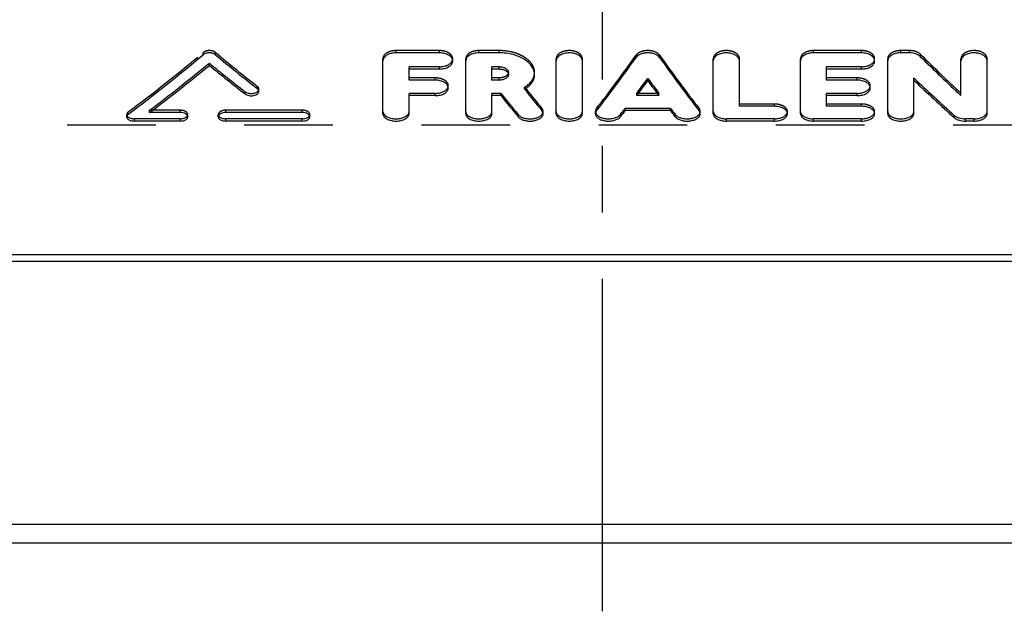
# Model space of a CAD drawing. Header units: millimetres. Extents: x 397 to 603, y 378 to 622.
# Tile 2 of 9: x 457 to 530, y 378 to 421. Entities that reach past the tile are written whole.
import ezdxf

# ---------------------------------------------------------------- set-up
doc = ezdxf.new("R2010")
doc.units = ezdxf.units.MM
doc.header["$LTSCALE"] = 65.185185
doc.linetypes.add('CENTER', pattern=[0.6, 0.375, -0.075, 0.075, -0.075])
doc.linetypes.add('HIDDEN', pattern=[0.2, 0.1, -0.1])
for name, color, linetype in [('ACHSEN_S', 7, 'CONTINUOUS'), ('FLAECHEN', 7, 'CONTINUOUS'), ('KONST.EL_MIT_GEO', 7, 'CONTINUOUS')]:
    doc.layers.add(name, color=color, linetype=linetype)

msp = doc.modelspace()

# ---------------------------------------------------------------- linework, layer by layer
at = {"layer": 'ACHSEN_S', "color": 2, "linetype": 'CENTER'}
msp.add_line((500, 377.5), (500, 622.5), dxfattribs=at)
at = {"layer": 'FLAECHEN', "color": 8, "linetype": 'HIDDEN'}
msp.add_line((597.5, 413.259), (402.5, 413.259), dxfattribs=at)
at = {"layer": 'FLAECHEN', "color": 7, "linetype": 'Continuous'}
msp.add_line((597.5, 382.5), (402.5, 382.5), dxfattribs=at)
at = {"layer": 'KONST.EL_MIT_GEO', "color": 8, "linetype": 'HIDDEN'}
for p, q in [((488.018, 418.736), (484.811, 418.736)), ((484.811, 418.569), (484.811, 418.736)), ((488.018, 418.569), (488.018, 418.736)), ((492.4, 418.736), (490.905, 418.736)), ((490.905, 418.569), (490.905, 418.736)), ((492.4, 418.569), (492.4, 418.736)), ((519.061, 418.736), (515.533, 418.736)), ((515.533, 418.569), (515.533, 418.736)), ((519.061, 418.569), (519.061, 418.736)), ((522.59, 418.736), (521.948, 418.736)), ((521.948, 418.569), (521.948, 418.736)), ((522.59, 418.569), (522.59, 418.736)), ((470.629, 418.428), (470.629, 418.596)), ((471.527, 418.429), (471.527, 418.596)), ((483.848, 417.972), (483.848, 418.139)), ((488.981, 417.972), (488.981, 418.139)), ((489.943, 417.972), (489.943, 418.139)), ((496.596, 417.972), (496.596, 418.139)), ((498.52, 417.972), (498.52, 418.139)), ((502.457, 418.211), (502.457, 418.378)), ((504.219, 418.211), (504.219, 418.378)), ((508.156, 417.972), (508.156, 418.139)), ((510.08, 417.972), (510.08, 418.139)), ((514.571, 417.972), (514.571, 418.139)), ((520.024, 417.972), (520.024, 418.139)), ((520.986, 417.972), (520.986, 418.139)), ((523.406, 418.287), (523.406, 418.454)), ((526.378, 417.972), (526.378, 418.139)), ((528.302, 417.972), (528.302, 418.139)), ((487.697, 416.727), (485.773, 416.727)), ((487.697, 416.56), (487.697, 416.727)), ((492.4, 416.727), (491.867, 416.727)), ((492.4, 416.56), (492.4, 416.727)), ((495.006, 416.969), (495.006, 417.136)), ((518.741, 416.727), (516.495, 416.727)), ((518.741, 416.56), (518.741, 416.727)), ((474.607, 415.941), (474.607, 416.108)), ((474.719, 415.743), (474.719, 415.91)), ((488.66, 415.988), (488.66, 416.155)), ((519.703, 415.988), (519.703, 416.155)), ((504.157, 415.591), (502.519, 415.591)), ((495.543, 414.321), (495.543, 414.488)), ((499.564, 414.311), (499.564, 414.477)), ((507.112, 414.311), (507.112, 414.477)), ((512.646, 414.804), (510.08, 414.804)), ((512.646, 414.638), (512.646, 414.804)), ((519.061, 414.804), (516.495, 414.804)), ((519.061, 414.638), (519.061, 414.804)), ((465, 413.866), (465, 414.033)), ((465.112, 414.055), (465.112, 414.222)), ((468.929, 414.349), (466.682, 414.349)), ((468.929, 414.182), (468.929, 414.349)), ((469.491, 413.866), (469.491, 414.033)), ((471.736, 413.866), (471.736, 414.033)), ((477.91, 414.349), (472.297, 414.349)), ((472.297, 414.182), (472.297, 414.349)), ((477.91, 414.182), (477.91, 414.349)), ((478.472, 413.866), (478.472, 414.033)), ((495.633, 414.092), (495.633, 414.258)), ((499.482, 414.092), (499.482, 414.258)), ((507.193, 414.092), (507.193, 414.258)), ((513.608, 414.092), (513.608, 414.258)), ((520.024, 414.092), (520.024, 414.258))]:
    msp.add_line(p, q, dxfattribs=at)
at = {"layer": 'KONST.EL_MIT_GEO', "color": 7, "linetype": 'Continuous'}
for p, q in [((488.018, 418.569), (484.811, 418.569)), ((492.4, 418.569), (490.905, 418.569)), ((519.061, 418.569), (515.533, 418.569)), ((522.59, 418.569), (521.948, 418.569)), ((471.079, 417.643), (471.079, 417.81)), ((483.848, 414.092), (483.848, 417.972)), ((488.018, 417.549), (485.773, 417.549)), ((485.773, 416.56), (485.773, 417.549)), ((488.018, 417.382), (485.773, 417.382)), ((488.018, 417.382), (488.018, 417.549)), ((489.943, 414.092), (489.943, 417.972)), ((492.4, 417.549), (491.867, 417.549)), ((491.867, 416.56), (491.867, 417.549)), ((492.4, 417.382), (491.867, 417.382)), ((492.4, 417.382), (492.4, 417.549)), ((496.596, 414.092), (496.596, 417.972)), ((498.52, 414.092), (498.52, 417.972)), ((508.156, 414.092), (508.156, 417.972)), ((510.08, 414.638), (510.08, 417.972)), ((514.571, 414.092), (514.571, 417.972)), ((519.061, 417.549), (516.495, 417.549)), ((516.495, 416.56), (516.495, 417.549)), ((519.061, 417.382), (516.495, 417.382)), ((519.061, 417.382), (519.061, 417.549)), ((520.986, 414.092), (520.986, 417.972)), ((526.378, 415.426), (526.378, 417.972)), ((528.302, 414.092), (528.302, 417.972)), ((487.697, 416.56), (485.773, 416.56)), ((492.4, 416.56), (491.867, 416.56)), ((493.081, 416.969), (493.081, 417.136)), ((503.338, 416.521), (503.338, 416.689)), ((518.741, 416.56), (516.495, 416.56)), ((522.91, 414.092), (522.91, 416.724)), ((494.276, 415.891), (494.276, 416.058)), ((473.708, 415.546), (473.708, 415.712)), ((487.697, 415.591), (485.773, 415.591)), ((485.773, 414.092), (485.773, 415.591)), ((487.697, 415.424), (485.773, 415.424)), ((487.697, 415.424), (487.697, 415.591)), ((492.525, 415.591), (491.867, 415.591)), ((491.867, 414.092), (491.867, 415.591)), ((492.525, 415.424), (491.867, 415.424)), ((492.525, 415.424), (492.525, 415.591)), ((502.519, 415.424), (502.519, 415.591)), ((504.157, 415.424), (502.519, 415.424)), ((504.157, 415.424), (504.157, 415.591)), ((518.741, 415.591), (516.495, 415.591)), ((516.495, 414.638), (516.495, 415.591)), ((518.741, 415.424), (516.495, 415.424)), ((518.741, 415.424), (518.741, 415.591)), ((505.003, 414.485), (501.672, 414.485)), ((501.672, 414.318), (501.672, 414.485)), ((505.003, 414.318), (505.003, 414.485)), ((512.646, 414.638), (510.08, 414.638)), ((519.061, 414.638), (516.495, 414.638)), ((468.929, 413.72), (465.561, 413.72)), ((465.561, 413.553), (465.561, 413.72)), ((466.682, 414.182), (466.682, 414.349)), ((468.929, 414.182), (466.682, 414.182)), ((468.929, 413.553), (468.929, 413.72)), ((477.91, 414.182), (472.297, 414.182)), ((477.91, 413.72), (472.297, 413.72)), ((472.297, 413.553), (472.297, 413.72)), ((477.91, 413.553), (477.91, 413.72)), ((493.799, 413.863), (493.799, 414.03)), ((501.325, 413.874), (501.325, 414.04)), ((505.003, 414.318), (501.672, 414.318)), ((505.35, 413.874), (505.35, 414.04)), ((512.646, 413.72), (509.118, 413.72)), ((509.118, 413.553), (509.118, 413.72)), ((512.646, 413.553), (512.646, 413.72)), ((519.061, 413.72), (515.533, 413.72)), ((515.533, 413.553), (515.533, 413.72)), ((519.061, 413.553), (519.061, 413.72)), ((525.882, 413.805), (525.882, 413.972)), ((527.34, 413.72), (526.698, 413.72)), ((526.698, 413.553), (526.698, 413.72)), ((527.34, 413.553), (527.34, 413.72)), ((468.929, 413.553), (465.561, 413.553)), ((477.91, 413.553), (472.297, 413.553)), ((512.646, 413.553), (509.118, 413.553)), ((519.061, 413.553), (515.533, 413.553)), ((527.34, 413.553), (526.698, 413.553)), ((449.873, 403.751), (550.127, 403.751)), ((450.386, 403.238), (549.614, 403.238)), ((403, 383.915), (597, 383.915))]:
    msp.add_line(p, q, dxfattribs=at)
for centre, radius, start, end in [((488.595, 418.142), 0.386, 343.98606, 346.96842), ((519.638, 418.142), 0.386, 343.98606, 346.96842), ((494.039, 417.138), 0.967, 348.36501, 351.54261), ((494.051, 417.137), 0.955, 351.54428, 354.89517), ((474.485, 415.923), 0.236, 331.76046, 335.84456), ((488.303, 416.159), 0.358, 343.31984, 345.82861), ((519.346, 416.159), 0.358, 343.31984, 345.82861), ((465.226, 414.051), 0.23, 206.2474, 212.49962), ((495.296, 414.265), 0.338, 338.43927, 344.49932), ((499.816, 414.264), 0.334, 195.47842, 199.50195), ((506.86, 414.264), 0.334, 340.49805, 344.52158), ((513.271, 414.265), 0.339, 338.43929, 344.4948), ((519.686, 414.265), 0.339, 338.43929, 344.4948)]:
    msp.add_arc(centre, radius, start, end, dxfattribs=at)
at = {"layer": 'KONST.EL_MIT_GEO', "color": 8, "linetype": 'HIDDEN'}
for centre, radius, start, end in [((488.608, 418.139), 0.372, 346.94964, 359.93292), ((519.651, 418.139), 0.372, 346.94964, 359.93292), ((494.057, 417.136), 0.949, 354.89948, 359.99857), ((469.267, 414.05), 0.227, 328.96324, 333.78227), ((471.959, 414.05), 0.227, 206.21778, 211.03614), ((478.248, 414.05), 0.227, 328.96324, 333.78227)]:
    msp.add_arc(centre, radius, start, end, dxfattribs=at)
for centre, major_axis, ratio, start_param, end_param in [((464.067, 500), (59.626, 99.429), 0.499872, -2.2522, -2.181027), ((478.109, 500), (-59.885, 99.378), 0.500553, -4.103875, -4.064235), ((498.75, 500), (28.716, 103.33), 0.34372, -2.443852, -2.380416), ((507.926, 500), (-28.716, 103.33), 0.34372, -3.902769, -3.839333), ((528.747, 500), (-45.857, 101.719), 0.450954, -4.009285, -3.963379), ((496.415, 500), (-30.898, 103.199), 0.361027, -3.878143, -3.851959)]:
    msp.add_ellipse(centre, major_axis=major_axis, ratio=ratio, start_param=start_param, end_param=end_param, dxfattribs=at)
at = {"layer": 'KONST.EL_MIT_GEO', "color": 7, "linetype": 'Continuous'}
for centre, major_axis, ratio, start_param, end_param in [((464.067, 500), (59.741, 99.62), 0.499872, -2.252226, -2.18119), ((478.109, 500), (-60, 99.569), 0.500553, -4.103711, -4.064149), ((498.75, 500), (28.771, 103.529), 0.34372, -2.443886, -2.380573), ((507.926, 500), (-28.771, 103.529), 0.34372, -3.902612, -3.839299), ((528.747, 500), (-45.946, 101.915), 0.450954, -4.009126, -3.963309), ((465.469, 500), (59.626, 99.429), 0.499872, -2.250031, -2.193325), ((465.469, 500), (59.741, 99.62), 0.499872, -2.250061, -2.193464), ((476.706, 500), (-59.885, 99.378), 0.500553, -4.091571, -4.05774), ((476.706, 500), (-60, 99.569), 0.500553, -4.091431, -4.057666), ((500.852, 500), (28.716, 103.33), 0.34372, -2.425175, -2.40723), ((505.823, 500), (-28.716, 103.33), 0.34372, -3.875955, -3.85801), ((526.477, 500), (-45.857, 101.719), 0.450954, -3.981868, -3.936019), ((526.477, 500), (-45.946, 101.915), 0.450954, -3.981762, -3.936002), ((496.415, 500), (-30.958, 103.398), 0.361027, -3.878058, -3.851924), ((500.852, 500), (28.771, 103.529), 0.34372, -2.425245, -2.407335), ((505.823, 500), (-28.771, 103.529), 0.34372, -3.87585, -3.85794), ((494.291, 500), (-30.898, 103.199), 0.361027, -3.870452, -3.844123), ((494.291, 500), (-30.958, 103.398), 0.361027, -3.870382, -3.844103), ((500.852, 500), (28.716, 103.33), 0.34372, -2.45132, -2.443723), ((505.823, 500), (-28.716, 103.33), 0.34372, -3.839462, -3.831865), ((500.852, 500), (28.771, 103.529), 0.34372, -2.45134, -2.443758), ((505.823, 500), (-28.771, 103.529), 0.34372, -3.839428, -3.831845)]:
    msp.add_ellipse(centre, major_axis=major_axis, ratio=ratio, start_param=start_param, end_param=end_param, dxfattribs=at)
at = {"layer": 'KONST.EL_MIT_GEO', "color": 8, "linetype": 'HIDDEN'}
for points, knots in [([(471.527, 418.596), (471.47, 418.644), (471.322, 418.714), (471.078, 418.748), (470.834, 418.714), (470.686, 418.643), (470.629, 418.596)], [0, 0, 0, 0, 0.233888, 0.500093, 0.766245, 1, 1, 1, 1]), ([(484.811, 418.736), (484.687, 418.736), (484.449, 418.708), (484.178, 418.601), (484.01, 418.476), (483.919, 418.373), (483.862, 418.259), (483.848, 418.178), (483.848, 418.139)], [0, 0, 0, 0, 0.30031, 0.573669, 0.694899, 0.804857, 0.905268, 1, 1, 1, 1]), ([(488.981, 418.139), (488.981, 418.178), (488.967, 418.259), (488.91, 418.373), (488.819, 418.476), (488.651, 418.601), (488.38, 418.708), (488.142, 418.736), (488.018, 418.736)], [0, 0, 0, 0, 0.09473, 0.195143, 0.305101, 0.426331, 0.69969, 1, 1, 1, 1]), ([(490.905, 418.736), (490.781, 418.736), (490.544, 418.708), (490.273, 418.601), (490.105, 418.476), (490.013, 418.373), (489.956, 418.259), (489.943, 418.178), (489.943, 418.139)], [0, 0, 0, 0, 0.30031, 0.573669, 0.694899, 0.804857, 0.905268, 1, 1, 1, 1]), ([(495.006, 417.136), (495.006, 417.24), (494.969, 417.456), (494.814, 417.759), (494.567, 418.036), (494.239, 418.278), (493.843, 418.477), (493.232, 418.677), (492.735, 418.736), (492.4, 418.736)], [0, 0, 0, 0, 0.093323, 0.192897, 0.302551, 0.423864, 0.556503, 0.698737, 1, 1, 1, 1]), ([(498.52, 418.139), (498.52, 418.178), (498.507, 418.259), (498.449, 418.373), (498.358, 418.476), (498.19, 418.601), (497.919, 418.708), (497.558, 418.751), (497.197, 418.708), (496.925, 418.601), (496.757, 418.476), (496.666, 418.373), (496.609, 418.259), (496.596, 418.178), (496.596, 418.139)], [0, 0, 0, 0, 0.047366, 0.097571, 0.152551, 0.213166, 0.349845, 0.5, 0.650155, 0.786834, 0.847449, 0.902429, 0.952634, 1, 1, 1, 1]), ([(504.219, 418.378), (504.134, 418.498), (503.923, 418.632), (503.61, 418.72), (503.338, 418.744), (503.066, 418.72), (502.753, 418.632), (502.542, 418.498), (502.457, 418.378)], [0, 0, 0, 0, 0.224909, 0.358924, 0.5, 0.641076, 0.775091, 1, 1, 1, 1]), ([(510.08, 418.139), (510.08, 418.178), (510.067, 418.259), (510.01, 418.373), (509.918, 418.476), (509.75, 418.601), (509.479, 418.708), (509.118, 418.751), (508.757, 418.708), (508.485, 418.601), (508.318, 418.476), (508.226, 418.373), (508.169, 418.259), (508.156, 418.178), (508.156, 418.139)], [0, 0, 0, 0, 0.047366, 0.097571, 0.152551, 0.213166, 0.349845, 0.5, 0.650155, 0.786834, 0.847449, 0.902429, 0.952634, 1, 1, 1, 1]), ([(515.533, 418.736), (515.409, 418.736), (515.172, 418.708), (514.901, 418.601), (514.733, 418.476), (514.641, 418.373), (514.584, 418.259), (514.571, 418.178), (514.571, 418.139)], [0, 0, 0, 0, 0.30031, 0.573669, 0.694899, 0.804857, 0.905268, 1, 1, 1, 1]), ([(520.024, 418.139), (520.024, 418.178), (520.01, 418.259), (519.953, 418.373), (519.862, 418.476), (519.694, 418.601), (519.423, 418.708), (519.185, 418.736), (519.061, 418.736)], [0, 0, 0, 0, 0.09473, 0.195143, 0.305101, 0.426331, 0.69969, 1, 1, 1, 1]), ([(521.948, 418.736), (521.824, 418.736), (521.587, 418.708), (521.316, 418.601), (521.148, 418.476), (521.057, 418.373), (520.999, 418.259), (520.986, 418.178), (520.986, 418.139)], [0, 0, 0, 0, 0.30031, 0.573669, 0.694899, 0.804857, 0.905268, 1, 1, 1, 1]), ([(523.406, 418.454), (523.31, 418.55), (523.041, 418.693), (522.747, 418.736), (522.59, 418.736)], [0, 0, 0, 0, 0.461722, 1, 1, 1, 1]), ([(528.302, 418.139), (528.302, 418.178), (528.289, 418.259), (528.232, 418.373), (528.14, 418.476), (527.972, 418.601), (527.701, 418.708), (527.34, 418.751), (526.979, 418.708), (526.707, 418.601), (526.54, 418.476), (526.448, 418.373), (526.391, 418.259), (526.378, 418.178), (526.378, 418.139)], [0, 0, 0, 0, 0.047366, 0.097571, 0.152551, 0.213166, 0.349845, 0.5, 0.650155, 0.786834, 0.847449, 0.902429, 0.952634, 1, 1, 1, 1]), ([(488.66, 416.155), (488.66, 416.192), (488.646, 416.27), (488.589, 416.38), (488.497, 416.479), (488.329, 416.598), (488.058, 416.7), (487.821, 416.727), (487.697, 416.727)], [0, 0, 0, 0, 0.09212, 0.190525, 0.299397, 0.420498, 0.695931, 1, 1, 1, 1]), ([(493.081, 417.136), (493.081, 417.109), (493.072, 417.053), (493.031, 416.974), (492.966, 416.903), (492.847, 416.818), (492.655, 416.746), (492.487, 416.727), (492.4, 416.727)], [0, 0, 0, 0, 0.093487, 0.192675, 0.301775, 0.422698, 0.697152, 1, 1, 1, 1]), ([(519.703, 416.155), (519.703, 416.192), (519.689, 416.27), (519.632, 416.38), (519.54, 416.479), (519.372, 416.598), (519.101, 416.7), (518.864, 416.727), (518.741, 416.727)], [0, 0, 0, 0, 0.09212, 0.190525, 0.299397, 0.420498, 0.695931, 1, 1, 1, 1]), ([(474.719, 415.91), (474.719, 415.946), (474.695, 416.024), (474.64, 416.082), (474.607, 416.108)], [0, 0, 0, 0, 0.462832, 1, 1, 1, 1]), ([(474.7, 415.826), (474.704, 415.833), (474.714, 415.86), (474.719, 415.888), (474.719, 415.91)], [0, 0, 0, 0, 0.257009, 1, 1, 1, 1]), ([(495.633, 414.258), (495.633, 414.298), (495.616, 414.382), (495.571, 414.455), (495.543, 414.488)], [0, 0, 0, 0, 0.477662, 1, 1, 1, 1]), ([(499.564, 414.477), (499.539, 414.445), (499.498, 414.376), (499.482, 414.296), (499.482, 414.258)], [0, 0, 0, 0, 0.520485, 1, 1, 1, 1]), ([(507.193, 414.258), (507.193, 414.296), (507.178, 414.376), (507.137, 414.445), (507.112, 414.477)], [0, 0, 0, 0, 0.479515, 1, 1, 1, 1]), ([(513.608, 414.258), (513.608, 414.294), (513.595, 414.369), (513.537, 414.473), (513.445, 414.568), (513.276, 414.682), (513.005, 414.779), (512.77, 414.804), (512.646, 414.804)], [0, 0, 0, 0, 0.08938, 0.185692, 0.293441, 0.414412, 0.692007, 1, 1, 1, 1]), ([(520.024, 414.258), (520.024, 414.294), (520.01, 414.369), (519.952, 414.473), (519.86, 414.568), (519.691, 414.682), (519.42, 414.779), (519.185, 414.804), (519.061, 414.804)], [0, 0, 0, 0, 0.08938, 0.185692, 0.293441, 0.414412, 0.692007, 1, 1, 1, 1]), ([(465.112, 414.222), (465.079, 414.197), (465.024, 414.143), (465, 414.067), (465, 414.033)], [0, 0, 0, 0, 0.541341, 1, 1, 1, 1]), ([(465, 414.033), (465, 414.026), (465.002, 413.997), (465.011, 413.969), (465.02, 413.95)], [0, 0, 0, 0, 0.245183, 1, 1, 1, 1]), ([(469.491, 414.033), (469.491, 414.054), (469.483, 414.097), (469.449, 414.158), (469.395, 414.212), (469.297, 414.278), (469.139, 414.334), (469.001, 414.349), (468.929, 414.349)], [0, 0, 0, 0, 0.089045, 0.185035, 0.292563, 0.413458, 0.691342, 1, 1, 1, 1]), ([(469.47, 413.95), (469.474, 413.956), (469.485, 413.983), (469.491, 414.012), (469.491, 414.033)], [0, 0, 0, 0, 0.258657, 1, 1, 1, 1]), ([(472.297, 414.349), (472.225, 414.349), (472.088, 414.334), (471.93, 414.278), (471.831, 414.212), (471.778, 414.158), (471.744, 414.097), (471.736, 414.054), (471.736, 414.033)], [0, 0, 0, 0, 0.308658, 0.586542, 0.707437, 0.814965, 0.910955, 1, 1, 1, 1]), ([(471.736, 414.033), (471.736, 414.026), (471.738, 413.997), (471.746, 413.969), (471.756, 413.95)], [0, 0, 0, 0, 0.245183, 1, 1, 1, 1]), ([(478.472, 414.033), (478.472, 414.054), (478.464, 414.097), (478.43, 414.158), (478.376, 414.212), (478.278, 414.278), (478.12, 414.334), (477.982, 414.349), (477.91, 414.349)], [0, 0, 0, 0, 0.089045, 0.185035, 0.292563, 0.413458, 0.691342, 1, 1, 1, 1]), ([(478.452, 413.95), (478.455, 413.956), (478.466, 413.983), (478.472, 414.012), (478.472, 414.033)], [0, 0, 0, 0, 0.258657, 1, 1, 1, 1])]:
    msp.add_open_spline(points, degree=3, knots=knots, dxfattribs=at)
at = {"layer": 'KONST.EL_MIT_GEO', "color": 7, "linetype": 'Continuous'}
for points, knots in [([(471.527, 418.429), (471.47, 418.476), (471.322, 418.547), (471.078, 418.58), (470.834, 418.547), (470.686, 418.476), (470.629, 418.428)], [0, 0, 0, 0, 0.233883, 0.500093, 0.766249, 1, 1, 1, 1]), ([(484.811, 418.569), (484.7, 418.569), (484.486, 418.546), (484.198, 418.446), (483.976, 418.292), (483.884, 418.147), (483.863, 418.075)], [0, 0, 0, 0, 0.29297, 0.564888, 0.800946, 1, 1, 1, 1]), ([(488.981, 417.972), (488.981, 418.011), (488.967, 418.092), (488.91, 418.205), (488.819, 418.309), (488.651, 418.434), (488.38, 418.541), (488.142, 418.569), (488.018, 418.569)], [0, 0, 0, 0, 0.094718, 0.195121, 0.305074, 0.426304, 0.699672, 1, 1, 1, 1]), ([(488.018, 417.549), (488.129, 417.549), (488.342, 417.571), (488.63, 417.669), (488.853, 417.82), (488.945, 417.964), (488.966, 418.036)], [0, 0, 0, 0, 0.293773, 0.565932, 0.801505, 1, 1, 1, 1]), ([(490.905, 418.569), (490.781, 418.569), (490.544, 418.541), (490.273, 418.434), (490.105, 418.309), (490.013, 418.205), (489.956, 418.092), (489.943, 418.011), (489.943, 417.972)], [0, 0, 0, 0, 0.300328, 0.573696, 0.694926, 0.804879, 0.90528, 1, 1, 1, 1]), ([(495.006, 416.969), (495.006, 417.073), (494.969, 417.289), (494.814, 417.592), (494.567, 417.869), (494.239, 418.111), (493.843, 418.309), (493.232, 418.51), (492.735, 418.569), (492.4, 418.569)], [0, 0, 0, 0, 0.093314, 0.192879, 0.302528, 0.42384, 0.556482, 0.698721, 1, 1, 1, 1]), ([(498.52, 417.972), (498.52, 418.011), (498.507, 418.092), (498.449, 418.205), (498.358, 418.309), (498.19, 418.434), (497.919, 418.541), (497.558, 418.583), (497.197, 418.541), (496.925, 418.434), (496.757, 418.309), (496.666, 418.205), (496.609, 418.092), (496.596, 418.011), (496.596, 417.972)], [0, 0, 0, 0, 0.04736, 0.097561, 0.152537, 0.213152, 0.349836, 0.5, 0.650164, 0.786848, 0.847463, 0.902439, 0.95264, 1, 1, 1, 1]), ([(504.219, 418.211), (504.134, 418.331), (503.923, 418.465), (503.61, 418.552), (503.338, 418.577), (503.066, 418.552), (502.753, 418.465), (502.542, 418.331), (502.457, 418.211)], [0, 0, 0, 0, 0.224902, 0.35892, 0.5, 0.64108, 0.775098, 1, 1, 1, 1]), ([(510.066, 418.075), (510.044, 418.152), (509.97, 418.263), (509.834, 418.375), (509.653, 418.478), (509.439, 418.542), (509.212, 418.569), (508.977, 418.57), (508.699, 418.523), (508.451, 418.413), (508.3, 418.292), (508.218, 418.192), (508.167, 418.085), (508.156, 418.008), (508.156, 417.972)], [0, 0, 0, 0, 0.101412, 0.159783, 0.223424, 0.36357, 0.438022, 0.513315, 0.659837, 0.792007, 0.850676, 0.904158, 0.95334, 1, 1, 1, 1]), ([(515.533, 418.569), (515.423, 418.569), (515.209, 418.546), (514.92, 418.446), (514.698, 418.292), (514.606, 418.147), (514.585, 418.075)], [0, 0, 0, 0, 0.29297, 0.564888, 0.800946, 1, 1, 1, 1]), ([(520.024, 417.972), (520.024, 418.011), (520.01, 418.092), (519.953, 418.205), (519.862, 418.309), (519.694, 418.434), (519.423, 418.541), (519.185, 418.569), (519.061, 418.569)], [0, 0, 0, 0, 0.094718, 0.195121, 0.305074, 0.426304, 0.699672, 1, 1, 1, 1]), ([(519.061, 417.549), (519.172, 417.549), (519.385, 417.571), (519.673, 417.669), (519.896, 417.82), (519.988, 417.964), (520.009, 418.036)], [0, 0, 0, 0, 0.293773, 0.565932, 0.801505, 1, 1, 1, 1]), ([(521.948, 418.569), (521.838, 418.569), (521.624, 418.546), (521.336, 418.446), (521.113, 418.292), (521.021, 418.147), (521.001, 418.075)], [0, 0, 0, 0, 0.29297, 0.564888, 0.800946, 1, 1, 1, 1]), ([(523.406, 418.287), (523.31, 418.382), (523.041, 418.526), (522.747, 418.569), (522.59, 418.569)], [0, 0, 0, 0, 0.461711, 1, 1, 1, 1]), ([(528.288, 418.075), (528.266, 418.152), (528.192, 418.263), (528.056, 418.375), (527.875, 418.478), (527.661, 418.542), (527.434, 418.569), (527.199, 418.57), (526.921, 418.523), (526.673, 418.413), (526.522, 418.292), (526.441, 418.192), (526.389, 418.085), (526.378, 418.008), (526.378, 417.972)], [0, 0, 0, 0, 0.101412, 0.159783, 0.223424, 0.36357, 0.438022, 0.513315, 0.659837, 0.792007, 0.850676, 0.904158, 0.95334, 1, 1, 1, 1]), ([(488.018, 417.382), (488.142, 417.382), (488.379, 417.409), (488.65, 417.514), (488.819, 417.637), (488.91, 417.739), (488.967, 417.852), (488.981, 417.933), (488.981, 417.972)], [0, 0, 0, 0, 0.301108, 0.574552, 0.6955, 0.805084, 0.905224, 1, 1, 1, 1]), ([(492.4, 417.549), (492.487, 417.549), (492.655, 417.53), (492.847, 417.456), (492.966, 417.37), (493.031, 417.298), (493.072, 417.219), (493.081, 417.163), (493.081, 417.136)], [0, 0, 0, 0, 0.302285, 0.576682, 0.697806, 0.807171, 0.906552, 1, 1, 1, 1]), ([(492.4, 417.382), (492.487, 417.382), (492.655, 417.363), (492.847, 417.289), (492.966, 417.203), (493.031, 417.131), (493.072, 417.052), (493.081, 416.996), (493.081, 416.969)], [0, 0, 0, 0, 0.3023, 0.576704, 0.697828, 0.807189, 0.906561, 1, 1, 1, 1]), ([(519.061, 417.382), (519.185, 417.382), (519.422, 417.409), (519.693, 417.514), (519.862, 417.637), (519.953, 417.739), (520.01, 417.852), (520.024, 417.933), (520.024, 417.972)], [0, 0, 0, 0, 0.301108, 0.574552, 0.6955, 0.805084, 0.905224, 1, 1, 1, 1]), ([(488.66, 415.988), (488.66, 416.026), (488.646, 416.104), (488.589, 416.213), (488.497, 416.312), (488.329, 416.431), (488.058, 416.533), (487.821, 416.56), (487.697, 416.56)], [0, 0, 0, 0, 0.092112, 0.190512, 0.299381, 0.42048, 0.695919, 1, 1, 1, 1]), ([(493.081, 416.969), (493.081, 416.942), (493.072, 416.886), (493.031, 416.807), (492.966, 416.736), (492.847, 416.651), (492.655, 416.578), (492.487, 416.56), (492.4, 416.56)], [0, 0, 0, 0, 0.093477, 0.192658, 0.301754, 0.422677, 0.697138, 1, 1, 1, 1]), ([(494.276, 415.891), (494.386, 415.958), (494.586, 416.104), (494.823, 416.368), (494.972, 416.66), (495.006, 416.868), (495.006, 416.969)], [0, 0, 0, 0, 0.284978, 0.542377, 0.777302, 1, 1, 1, 1]), ([(494.276, 416.058), (494.369, 416.115), (494.541, 416.237), (494.755, 416.452), (494.909, 416.688), (494.969, 416.859), (494.986, 416.943)], [0, 0, 0, 0, 0.281052, 0.539123, 0.776874, 1, 1, 1, 1]), ([(519.703, 415.988), (519.703, 416.026), (519.689, 416.104), (519.632, 416.213), (519.54, 416.312), (519.372, 416.431), (519.101, 416.533), (518.864, 416.56), (518.741, 416.56)], [0, 0, 0, 0, 0.092112, 0.190512, 0.299381, 0.42048, 0.695919, 1, 1, 1, 1]), ([(474.719, 415.743), (474.719, 415.779), (474.695, 415.857), (474.64, 415.915), (474.607, 415.941)], [0, 0, 0, 0, 0.462822, 1, 1, 1, 1]), ([(474.649, 415.751), (474.654, 415.756), (474.67, 415.774), (474.684, 415.795), (474.693, 415.811)], [0, 0, 0, 0, 0.260412, 1, 1, 1, 1]), ([(487.697, 415.424), (487.821, 415.424), (488.057, 415.45), (488.328, 415.549), (488.497, 415.667), (488.589, 415.765), (488.646, 415.873), (488.66, 415.951), (488.66, 415.988)], [0, 0, 0, 0, 0.304889, 0.580412, 0.701227, 0.809716, 0.907838, 1, 1, 1, 1]), ([(487.697, 415.591), (487.794, 415.591), (487.983, 415.607), (488.243, 415.68), (488.457, 415.794), (488.565, 415.903), (488.602, 415.961)], [0, 0, 0, 0, 0.287081, 0.557034, 0.796431, 1, 1, 1, 1]), ([(488.602, 415.961), (488.606, 415.969), (488.624, 415.999), (488.638, 416.032), (488.645, 416.057)], [0, 0, 0, 0, 0.257263, 1, 1, 1, 1]), ([(518.741, 415.424), (518.864, 415.424), (519.1, 415.45), (519.371, 415.549), (519.54, 415.667), (519.632, 415.765), (519.689, 415.873), (519.703, 415.951), (519.703, 415.988)], [0, 0, 0, 0, 0.304889, 0.580412, 0.701227, 0.809716, 0.907838, 1, 1, 1, 1]), ([(518.741, 415.591), (518.837, 415.591), (519.026, 415.607), (519.286, 415.68), (519.501, 415.794), (519.609, 415.903), (519.645, 415.961)], [0, 0, 0, 0, 0.287081, 0.557034, 0.796431, 1, 1, 1, 1]), ([(519.645, 415.961), (519.649, 415.969), (519.667, 415.999), (519.681, 416.032), (519.688, 416.057)], [0, 0, 0, 0, 0.257263, 1, 1, 1, 1]), ([(473.708, 415.712), (473.771, 415.664), (473.933, 415.595), (474.195, 415.57), (474.449, 415.614), (474.598, 415.697), (474.649, 415.751)], [0, 0, 0, 0, 0.237512, 0.510677, 0.777629, 1, 1, 1, 1]), ([(473.708, 415.546), (473.746, 415.516), (473.838, 415.467), (473.993, 415.424), (474.163, 415.41), (474.332, 415.426), (474.486, 415.47), (474.611, 415.54), (474.697, 415.632), (474.719, 415.708), (474.719, 415.743)], [0, 0, 0, 0, 0.121679, 0.259411, 0.406013, 0.552323, 0.689241, 0.809779, 0.911572, 1, 1, 1, 1]), ([(513.608, 414.092), (513.608, 414.127), (513.595, 414.202), (513.537, 414.307), (513.445, 414.401), (513.276, 414.516), (513.005, 414.612), (512.77, 414.638), (512.646, 414.638)], [0, 0, 0, 0, 0.089378, 0.185688, 0.293435, 0.414406, 0.692003, 1, 1, 1, 1]), ([(520.024, 414.092), (520.024, 414.127), (520.01, 414.202), (519.952, 414.307), (519.86, 414.401), (519.691, 414.516), (519.42, 414.612), (519.185, 414.638), (519.061, 414.638)], [0, 0, 0, 0, 0.089378, 0.185688, 0.293435, 0.414406, 0.692003, 1, 1, 1, 1]), ([(465.112, 414.055), (465.079, 414.031), (465.024, 413.976), (465, 413.901), (465, 413.866)], [0, 0, 0, 0, 0.541343, 1, 1, 1, 1]), ([(465, 413.866), (465, 413.845), (465.008, 413.802), (465.042, 413.742), (465.095, 413.688), (465.194, 413.622), (465.352, 413.567), (465.489, 413.553), (465.561, 413.553)], [0, 0, 0, 0, 0.089068, 0.184883, 0.292181, 0.412906, 0.690846, 1, 1, 1, 1]), ([(465.032, 413.928), (465.035, 413.924), (465.045, 413.909), (465.056, 413.895), (465.066, 413.885)], [0, 0, 0, 0, 0.242068, 1, 1, 1, 1]), ([(465.066, 413.885), (465.121, 413.828), (465.286, 413.744), (465.464, 413.72), (465.561, 413.72)], [0, 0, 0, 0, 0.450211, 1, 1, 1, 1]), ([(469.491, 413.866), (469.491, 413.887), (469.483, 413.93), (469.449, 413.991), (469.395, 414.046), (469.297, 414.112), (469.139, 414.167), (469.001, 414.182), (468.929, 414.182)], [0, 0, 0, 0, 0.089044, 0.185031, 0.292558, 0.413453, 0.691339, 1, 1, 1, 1]), ([(468.929, 413.72), (469.028, 413.72), (469.207, 413.744), (469.374, 413.83), (469.429, 413.89)], [0, 0, 0, 0, 0.551141, 1, 1, 1, 1]), ([(468.929, 413.553), (469.001, 413.553), (469.138, 413.567), (469.296, 413.622), (469.395, 413.688), (469.449, 413.742), (469.483, 413.802), (469.491, 413.845), (469.491, 413.866)], [0, 0, 0, 0, 0.309152, 0.587093, 0.707818, 0.815116, 0.910933, 1, 1, 1, 1]), ([(469.429, 413.89), (469.432, 413.893), (469.444, 413.907), (469.454, 413.921), (469.461, 413.933)], [0, 0, 0, 0, 0.258521, 1, 1, 1, 1]), ([(472.297, 414.182), (472.225, 414.182), (472.088, 414.167), (471.93, 414.112), (471.831, 414.046), (471.778, 413.991), (471.744, 413.93), (471.736, 413.887), (471.736, 413.866)], [0, 0, 0, 0, 0.308661, 0.586547, 0.707441, 0.814969, 0.910956, 1, 1, 1, 1]), ([(471.736, 413.866), (471.736, 413.845), (471.744, 413.802), (471.778, 413.742), (471.831, 413.688), (471.93, 413.622), (472.088, 413.567), (472.225, 413.553), (472.297, 413.553)], [0, 0, 0, 0, 0.089067, 0.184884, 0.292182, 0.412907, 0.690848, 1, 1, 1, 1]), ([(471.765, 413.933), (471.767, 413.929), (471.777, 413.914), (471.788, 413.9), (471.798, 413.89)], [0, 0, 0, 0, 0.24208, 1, 1, 1, 1]), ([(471.798, 413.89), (471.852, 413.83), (472.019, 413.744), (472.198, 413.72), (472.297, 413.72)], [0, 0, 0, 0, 0.448858, 1, 1, 1, 1]), ([(478.472, 413.866), (478.472, 413.887), (478.464, 413.93), (478.43, 413.991), (478.376, 414.046), (478.278, 414.112), (478.12, 414.167), (477.982, 414.182), (477.91, 414.182)], [0, 0, 0, 0, 0.089044, 0.185031, 0.292558, 0.413453, 0.691339, 1, 1, 1, 1]), ([(477.91, 413.72), (478.009, 413.72), (478.188, 413.744), (478.355, 413.83), (478.41, 413.89)], [0, 0, 0, 0, 0.551141, 1, 1, 1, 1]), ([(477.91, 413.553), (477.982, 413.553), (478.12, 413.567), (478.278, 413.622), (478.376, 413.688), (478.43, 413.742), (478.464, 413.802), (478.472, 413.845), (478.472, 413.866)], [0, 0, 0, 0, 0.309152, 0.587093, 0.707818, 0.815116, 0.910933, 1, 1, 1, 1]), ([(478.41, 413.89), (478.413, 413.893), (478.425, 413.907), (478.436, 413.921), (478.442, 413.933)], [0, 0, 0, 0, 0.258521, 1, 1, 1, 1]), ([(483.848, 414.258), (483.848, 414.248), (483.85, 414.209), (483.86, 414.169), (483.871, 414.141)], [0, 0, 0, 0, 0.246882, 1, 1, 1, 1]), ([(483.848, 414.092), (483.848, 414.056), (483.862, 413.981), (483.92, 413.878), (484.012, 413.784), (484.181, 413.672), (484.452, 413.577), (484.811, 413.54), (485.169, 413.577), (485.44, 413.672), (485.61, 413.784), (485.701, 413.878), (485.759, 413.981), (485.773, 414.056), (485.773, 414.092)], [0, 0, 0, 0, 0.044711, 0.092719, 0.146397, 0.206737, 0.345582, 0.5, 0.654418, 0.793263, 0.853603, 0.907281, 0.955289, 1, 1, 1, 1]), ([(483.871, 414.141), (483.927, 414), (484.113, 413.869), (484.345, 413.784), (484.546, 413.734), (484.811, 413.71), (485.076, 413.734), (485.277, 413.784), (485.509, 413.869), (485.695, 414), (485.75, 414.141)], [0, 0, 0, 0, 0.211763, 0.278993, 0.350311, 0.5, 0.649689, 0.721006, 0.788236, 1, 1, 1, 1]), ([(485.75, 414.141), (485.754, 414.151), (485.767, 414.188), (485.773, 414.229), (485.773, 414.258)], [0, 0, 0, 0, 0.255639, 1, 1, 1, 1]), ([(489.943, 414.258), (489.943, 414.248), (489.945, 414.209), (489.955, 414.169), (489.966, 414.141)], [0, 0, 0, 0, 0.246882, 1, 1, 1, 1]), ([(489.943, 414.092), (489.943, 414.056), (489.956, 413.981), (490.014, 413.878), (490.106, 413.784), (490.275, 413.672), (490.546, 413.577), (490.905, 413.54), (491.264, 413.577), (491.535, 413.672), (491.704, 413.784), (491.796, 413.878), (491.854, 413.981), (491.867, 414.056), (491.867, 414.092)], [0, 0, 0, 0, 0.044711, 0.092719, 0.146397, 0.206737, 0.345582, 0.5, 0.654418, 0.793263, 0.853603, 0.907281, 0.955289, 1, 1, 1, 1]), ([(489.966, 414.141), (490.021, 414), (490.207, 413.869), (490.439, 413.784), (490.64, 413.734), (490.905, 413.71), (491.17, 413.734), (491.371, 413.784), (491.603, 413.869), (491.789, 414), (491.845, 414.141)], [0, 0, 0, 0, 0.211763, 0.278993, 0.350311, 0.5, 0.649689, 0.721006, 0.788236, 1, 1, 1, 1]), ([(491.845, 414.141), (491.848, 414.151), (491.861, 414.188), (491.867, 414.229), (491.867, 414.258)], [0, 0, 0, 0, 0.255639, 1, 1, 1, 1]), ([(493.799, 413.863), (493.849, 413.802), (493.991, 413.695), (494.253, 413.595), (494.505, 413.555), (494.718, 413.551), (494.928, 413.567), (495.171, 413.619), (495.384, 413.719), (495.512, 413.824), (495.581, 413.907), (495.623, 413.997), (495.633, 414.061), (495.633, 414.092)], [0, 0, 0, 0, 0.110208, 0.24174, 0.388074, 0.463622, 0.538737, 0.681751, 0.807485, 0.862334, 0.911868, 0.957126, 1, 1, 1, 1]), ([(493.799, 414.03), (493.842, 413.977), (493.96, 413.883), (494.178, 413.787), (494.436, 413.728), (494.712, 413.713), (494.986, 413.741), (495.233, 413.812), (495.437, 413.918), (495.54, 414.019), (495.575, 414.073)], [0, 0, 0, 0, 0.104368, 0.226914, 0.363727, 0.507707, 0.650414, 0.783637, 0.901003, 1, 1, 1, 1]), ([(495.633, 414.092), (495.633, 414.131), (495.616, 414.216), (495.571, 414.288), (495.543, 414.321)], [0, 0, 0, 0, 0.477661, 1, 1, 1, 1]), ([(495.575, 414.073), (495.579, 414.079), (495.592, 414.1), (495.603, 414.123), (495.61, 414.141)], [0, 0, 0, 0, 0.256309, 1, 1, 1, 1]), ([(496.596, 414.258), (496.596, 414.248), (496.597, 414.209), (496.607, 414.169), (496.618, 414.141)], [0, 0, 0, 0, 0.246882, 1, 1, 1, 1]), ([(496.596, 414.092), (496.596, 414.056), (496.609, 413.981), (496.667, 413.878), (496.759, 413.784), (496.928, 413.672), (497.199, 413.577), (497.558, 413.54), (497.916, 413.577), (498.187, 413.672), (498.357, 413.784), (498.448, 413.878), (498.506, 413.981), (498.52, 414.056), (498.52, 414.092)], [0, 0, 0, 0, 0.044711, 0.092719, 0.146397, 0.206737, 0.345582, 0.5, 0.654418, 0.793263, 0.853603, 0.907281, 0.955289, 1, 1, 1, 1]), ([(496.618, 414.141), (496.674, 414), (496.86, 413.869), (497.092, 413.784), (497.293, 413.734), (497.558, 413.71), (497.823, 413.734), (498.024, 413.784), (498.256, 413.869), (498.442, 414), (498.497, 414.141)], [0, 0, 0, 0, 0.211763, 0.278993, 0.350311, 0.5, 0.649689, 0.721006, 0.788236, 1, 1, 1, 1]), ([(498.497, 414.141), (498.501, 414.151), (498.514, 414.188), (498.52, 414.229), (498.52, 414.258)], [0, 0, 0, 0, 0.255639, 1, 1, 1, 1]), ([(499.564, 414.311), (499.539, 414.278), (499.498, 414.209), (499.482, 414.129), (499.482, 414.092)], [0, 0, 0, 0, 0.520486, 1, 1, 1, 1]), ([(499.482, 414.092), (499.482, 414.061), (499.492, 413.996), (499.536, 413.906), (499.606, 413.822), (499.736, 413.716), (499.952, 413.617), (500.197, 413.565), (500.409, 413.551), (500.624, 413.556), (500.876, 413.599), (501.137, 413.702), (501.277, 413.812), (501.325, 413.874)], [0, 0, 0, 0, 0.042952, 0.08833, 0.138048, 0.193148, 0.319507, 0.463119, 0.53844, 0.614088, 0.760214, 0.890953, 1, 1, 1, 1]), ([(499.501, 414.153), (499.504, 414.145), (499.516, 414.113), (499.533, 414.083), (499.548, 414.062)], [0, 0, 0, 0, 0.242646, 1, 1, 1, 1]), ([(499.548, 414.062), (499.585, 414.009), (499.692, 413.909), (499.899, 413.805), (500.15, 413.737), (500.424, 413.712), (500.7, 413.731), (500.955, 413.792), (501.17, 413.892), (501.284, 413.988), (501.325, 414.04)], [0, 0, 0, 0, 0.10029, 0.218947, 0.353088, 0.496145, 0.639839, 0.775775, 0.897023, 1, 1, 1, 1]), ([(505.35, 413.874), (505.399, 413.812), (505.539, 413.702), (505.799, 413.599), (506.052, 413.556), (506.266, 413.551), (506.479, 413.565), (506.724, 413.617), (506.94, 413.716), (507.07, 413.822), (507.14, 413.906), (507.183, 413.996), (507.193, 414.061), (507.193, 414.092)], [0, 0, 0, 0, 0.109047, 0.239786, 0.385912, 0.46156, 0.536881, 0.680493, 0.806852, 0.861952, 0.91167, 0.957048, 1, 1, 1, 1]), ([(505.35, 414.04), (505.392, 413.988), (505.506, 413.892), (505.72, 413.792), (505.976, 413.731), (506.252, 413.712), (506.526, 413.737), (506.777, 413.805), (506.984, 413.909), (507.091, 414.009), (507.128, 414.062)], [0, 0, 0, 0, 0.102977, 0.224225, 0.360161, 0.503855, 0.646912, 0.781053, 0.89971, 1, 1, 1, 1]), ([(507.193, 414.092), (507.193, 414.129), (507.178, 414.209), (507.137, 414.278), (507.112, 414.311)], [0, 0, 0, 0, 0.479514, 1, 1, 1, 1]), ([(507.128, 414.062), (507.133, 414.069), (507.152, 414.098), (507.166, 414.129), (507.175, 414.153)], [0, 0, 0, 0, 0.258544, 1, 1, 1, 1]), ([(508.156, 414.258), (508.156, 414.248), (508.158, 414.209), (508.167, 414.169), (508.178, 414.141)], [0, 0, 0, 0, 0.246882, 1, 1, 1, 1]), ([(508.156, 414.092), (508.156, 414.056), (508.169, 413.981), (508.227, 413.878), (508.319, 413.784), (508.488, 413.672), (508.759, 413.577), (508.994, 413.553), (509.118, 413.553)], [0, 0, 0, 0, 0.089421, 0.185438, 0.292794, 0.413475, 0.691164, 1, 1, 1, 1]), ([(508.178, 414.141), (508.234, 414), (508.42, 413.869), (508.652, 413.784), (508.853, 413.734), (509.011, 413.72), (509.118, 413.72)], [0, 0, 0, 0, 0.423527, 0.557987, 0.700623, 1, 1, 1, 1]), ([(512.646, 413.553), (512.77, 413.553), (513.005, 413.577), (513.276, 413.672), (513.445, 413.784), (513.537, 413.878), (513.595, 413.981), (513.608, 414.056), (513.608, 414.092)], [0, 0, 0, 0, 0.308837, 0.586525, 0.707206, 0.814562, 0.91058, 1, 1, 1, 1]), ([(512.646, 413.72), (512.743, 413.72), (512.931, 413.735), (513.191, 413.804), (513.405, 413.913), (513.514, 414.017), (513.55, 414.073)], [0, 0, 0, 0, 0.289343, 0.560632, 0.799525, 1, 1, 1, 1]), ([(513.55, 414.073), (513.554, 414.079), (513.567, 414.1), (513.579, 414.123), (513.586, 414.141)], [0, 0, 0, 0, 0.256311, 1, 1, 1, 1]), ([(514.571, 414.258), (514.571, 414.248), (514.573, 414.209), (514.583, 414.169), (514.594, 414.141)], [0, 0, 0, 0, 0.246882, 1, 1, 1, 1]), ([(514.571, 414.092), (514.571, 414.056), (514.584, 413.981), (514.642, 413.878), (514.734, 413.784), (514.903, 413.672), (515.174, 413.577), (515.41, 413.553), (515.533, 413.553)], [0, 0, 0, 0, 0.089421, 0.185438, 0.292794, 0.413475, 0.691164, 1, 1, 1, 1]), ([(514.594, 414.141), (514.649, 414), (514.835, 413.869), (515.067, 413.784), (515.268, 413.734), (515.426, 413.72), (515.533, 413.72)], [0, 0, 0, 0, 0.423527, 0.557987, 0.700623, 1, 1, 1, 1]), ([(519.061, 413.553), (519.185, 413.553), (519.42, 413.577), (519.691, 413.672), (519.86, 413.784), (519.952, 413.878), (520.01, 413.981), (520.024, 414.056), (520.024, 414.092)], [0, 0, 0, 0, 0.308837, 0.586525, 0.707206, 0.814562, 0.91058, 1, 1, 1, 1]), ([(519.061, 413.72), (519.158, 413.72), (519.346, 413.735), (519.606, 413.804), (519.82, 413.913), (519.929, 414.017), (519.966, 414.073)], [0, 0, 0, 0, 0.289343, 0.560632, 0.799525, 1, 1, 1, 1]), ([(519.966, 414.073), (519.969, 414.079), (519.982, 414.1), (519.994, 414.123), (520.001, 414.141)], [0, 0, 0, 0, 0.256311, 1, 1, 1, 1]), ([(520.986, 414.258), (520.986, 414.248), (520.988, 414.209), (520.998, 414.169), (521.009, 414.141)], [0, 0, 0, 0, 0.246882, 1, 1, 1, 1]), ([(520.986, 414.092), (520.986, 414.056), (520.999, 413.981), (521.058, 413.878), (521.149, 413.784), (521.318, 413.672), (521.59, 413.577), (521.948, 413.54), (522.307, 413.577), (522.578, 413.672), (522.747, 413.784), (522.839, 413.878), (522.897, 413.981), (522.91, 414.056), (522.91, 414.092)], [0, 0, 0, 0, 0.044711, 0.092719, 0.146397, 0.206737, 0.345582, 0.5, 0.654418, 0.793263, 0.853603, 0.907281, 0.955289, 1, 1, 1, 1]), ([(521.009, 414.141), (521.064, 414), (521.25, 413.869), (521.482, 413.784), (521.683, 413.734), (521.948, 413.71), (522.213, 413.734), (522.414, 413.784), (522.646, 413.869), (522.832, 414), (522.888, 414.141)], [0, 0, 0, 0, 0.211763, 0.278993, 0.350311, 0.5, 0.649689, 0.721006, 0.788236, 1, 1, 1, 1]), ([(522.888, 414.141), (522.891, 414.151), (522.904, 414.188), (522.91, 414.229), (522.91, 414.258)], [0, 0, 0, 0, 0.255639, 1, 1, 1, 1]), ([(525.882, 413.972), (525.929, 413.931), (526.041, 413.857), (526.311, 413.75), (526.541, 413.72), (526.698, 413.72)], [0, 0, 0, 0, 0.214214, 0.457682, 1, 1, 1, 1]), ([(525.882, 413.805), (525.929, 413.764), (526.041, 413.69), (526.311, 413.583), (526.541, 413.553), (526.698, 413.553)], [0, 0, 0, 0, 0.214213, 0.457681, 1, 1, 1, 1]), ([(527.34, 413.72), (527.447, 413.72), (527.605, 413.734), (527.806, 413.784), (528.038, 413.869), (528.224, 414), (528.279, 414.141)], [0, 0, 0, 0, 0.299377, 0.442012, 0.576473, 1, 1, 1, 1]), ([(527.34, 413.553), (527.463, 413.553), (527.699, 413.577), (527.97, 413.672), (528.139, 413.784), (528.231, 413.878), (528.289, 413.981), (528.302, 414.056), (528.302, 414.092)], [0, 0, 0, 0, 0.308836, 0.586525, 0.707206, 0.814562, 0.910579, 1, 1, 1, 1]), ([(528.279, 414.141), (528.283, 414.151), (528.296, 414.188), (528.302, 414.229), (528.302, 414.258)], [0, 0, 0, 0, 0.255639, 1, 1, 1, 1])]:
    msp.add_open_spline(points, degree=3, knots=knots, dxfattribs=at)
for points in [[(483.863, 418.075), (483.854, 418.041), (483.848, 418.006), (483.848, 417.972)], [(510.08, 417.972), (510.08, 418.006), (510.075, 418.041), (510.066, 418.075)], [(514.585, 418.075), (514.576, 418.041), (514.571, 418.006), (514.571, 417.972)], [(521.001, 418.075), (520.991, 418.041), (520.986, 418.006), (520.986, 417.972)], [(528.302, 417.972), (528.302, 418.006), (528.297, 418.041), (528.288, 418.075)]]:
    msp.add_open_spline(points, degree=3, dxfattribs=at)
at = {"layer": 'KONST.EL_MIT_GEO', "color": 8, "linetype": 'HIDDEN'}
for points in [[(488.649, 416.072), (488.656, 416.099), (488.66, 416.127), (488.66, 416.155)], [(519.692, 416.072), (519.699, 416.099), (519.703, 416.127), (519.703, 416.155)], [(495.622, 414.175), (495.629, 414.202), (495.633, 414.23), (495.633, 414.258)], [(499.482, 414.258), (499.482, 414.23), (499.486, 414.202), (499.494, 414.175)], [(507.182, 414.175), (507.189, 414.202), (507.193, 414.23), (507.193, 414.258)], [(513.597, 414.175), (513.605, 414.202), (513.608, 414.23), (513.608, 414.258)], [(520.012, 414.175), (520.02, 414.202), (520.024, 414.23), (520.024, 414.258)]]:
    msp.add_open_spline(points, degree=3, dxfattribs=at)

doc.saveas('drawing.dxf')
